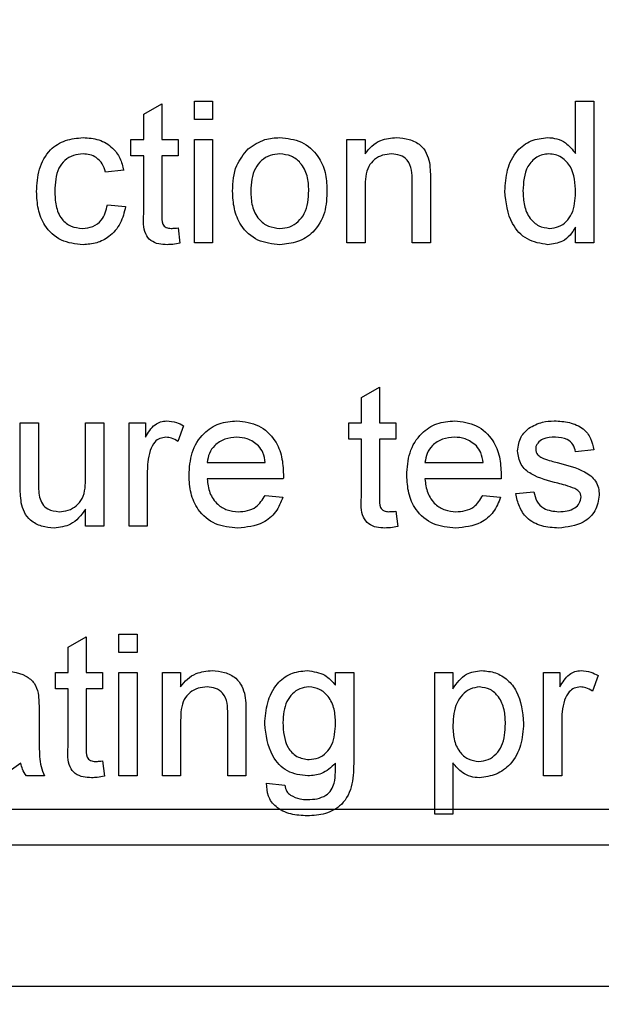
# Paper-space layout 'Blatt5' of a CAD drawing. Header units: millimetres. Extents: x 5 to 418, y 2 to 292.
# Tile 8 of 37: x 164.37 to 169.85, y 115.25 to 124.52. Entities that reach past the tile are written whole.
import ezdxf

# ---------------------------------------------------------------- set-up
doc = ezdxf.new("R2010")
doc.units = ezdxf.units.MM
doc.layers.add('SLD-0', color=7, linetype='Continuous')
doc.styles.add('SLDTEXTSTYLE0', font='TXT', dxfattribs={"width": 0.605})
doc.dimstyles.new('SLDDIMSTYLE5', dxfattribs={"dimtxt": 3.5, "dimasz": 3.302, "dimexe": 0, "dimexo": 0.0625, "dimgap": 0.875, "dimtad": 1, "dimlfac": 1.5, "dimrnd": 1e-09, "dimzin": 12, "dimdsep": 46, "dimtxsty": 'SLDTEXTSTYLE0', "dimsah": 1, "dimcen": 0.09, "dimadec": 0, "dimazin": 3, "dimtfac": 1, "dimtofl": 0, "dimtmove": 0, "dimatfit": 3, "dimfxl": 1, "dimfrac": 2, "dimtolj": 1, "dimtzin": 12, "dimarcsym": 0})
doc.dimstyles.new('SLDDIMSTYLE6', dxfattribs={"dimtxt": 3.5, "dimasz": 3.302, "dimexe": 0, "dimexo": 0.0625, "dimgap": 0.875, "dimtad": 1, "dimlfac": 1.5, "dimrnd": 1e-09, "dimzin": 12, "dimdsep": 46, "dimtxsty": 'SLDTEXTSTYLE0', "dimsah": 1, "dimcen": 0.09, "dimadec": 0, "dimazin": 3, "dimtfac": 1, "dimtmove": 0, "dimatfit": 0, "dimfxl": 1, "dimfrac": 2, "dimtolj": 1, "dimtzin": 12, "dimarcsym": 0})

# ---------------------------------------------------------------- blocks, each defined once
blk = doc.blocks.new('_D_29')
at = {"layer": 'SLD-0', "color": 7}
for p, q in [((137.8747, 142.4128), (137.8747, 86.7998)), ((195.5413, 117.0853), (195.5413, 86.7998)), ((137.8747, 87.7998), (195.5413, 87.7998))]:
    blk.add_line(p, q, dxfattribs=at)
for points in [[(137.8747, 87.7998), (141.1767, 87.2918), (141.1767, 88.3078)], [(195.5413, 87.7998), (192.2393, 88.3078), (192.2393, 87.2918)]]:
    blk.add_solid(points, dxfattribs=at)
at = {"layer": 'SLD-0', "color": 7, "insert": (162.0292, 92.3115), "char_height": 3.5, "attachment_point": 1, "style": 'SLDTEXTSTYLE0'}
blk.add_mtext('86,5', dxfattribs=at)
blk = doc.blocks.new('_D_33')
at = {"layer": 'SLD-0', "color": 7}
for p, q in [((140.5413, 137.4186), (122.5164, 137.4186)), ((123.5164, 137.4186), (123.5164, 117.0853)), ((195.5413, 117.0853), (122.5164, 117.0853))]:
    blk.add_line(p, q, dxfattribs=at)
for points in [[(123.5164, 137.4186), (123.0084, 134.1166), (124.0244, 134.1166)], [(123.5164, 117.0853), (124.0244, 120.3873), (123.0084, 120.3873)]]:
    blk.add_solid(points, dxfattribs=at)
at = {"layer": 'SLD-0', "color": 7, "insert": (119.0047, 122.5731), "char_height": 3.5, "attachment_point": 1, "rotation": 90, "style": 'SLDTEXTSTYLE0'}
blk.add_mtext('30,5', dxfattribs=at)
blk = doc.blocks.new('_D_34')
at = {"layer": 'SLD-0', "color": 7}
for p, q in [((123.5164, 117.0853), (123.5164, 123.4353)), ((195.5413, 117.0853), (122.5164, 117.0853)), ((123.5164, 102.0853), (123.5164, 117.0853)), ((139.5413, 102.0853), (122.5164, 102.0853)), ((123.5164, 102.0853), (123.5164, 95.7353))]:
    blk.add_line(p, q, dxfattribs=at)
for points in [[(123.5164, 117.0853), (124.0244, 120.3873), (123.0084, 120.3873)], [(123.5164, 102.0853), (123.0084, 98.7833), (124.0244, 98.7833)]]:
    blk.add_solid(points, dxfattribs=at)
at = {"layer": 'SLD-0', "color": 7, "insert": (119.0047, 104.9065), "char_height": 3.5, "attachment_point": 1, "rotation": 90, "style": 'SLDTEXTSTYLE0'}
blk.add_mtext('22,5', dxfattribs=at)
blk = doc.blocks.new('_D_35')
at = {"layer": 'SLD-0', "color": 7}
for p, q in [((137.8747, 142.4244), (137.8747, 78.8287)), ((243.5413, 117.0853), (243.5413, 78.8287)), ((137.8747, 79.8287), (243.5413, 79.8287))]:
    blk.add_line(p, q, dxfattribs=at)
for points in [[(137.8747, 79.8287), (141.1767, 79.3207), (141.1767, 80.3367)], [(243.5413, 79.8287), (240.2393, 80.3367), (240.2393, 79.3207)]]:
    blk.add_solid(points, dxfattribs=at)
at = {"layer": 'SLD-0', "color": 7, "insert": (184.6924, 84.3404), "char_height": 3.5, "attachment_point": 1, "style": 'SLDTEXTSTYLE0'}
blk.add_mtext('158,5', dxfattribs=at)

psp = doc.layouts.new('Blatt5')

# ---------------------------------------------------------------- linework, layer by layer
at = {"color": 7, "linetype": 'Continuous', "lineweight": 25}
for p, q in [((165.5413, 123.6302), (165.7122, 123.7274)), ((165.7122, 123.7274), (165.7122, 123.393)), ((166.0199, 123.581), (166.0199, 123.7519)), ((166.0199, 123.7519), (166.1909, 123.7519)), ((166.1909, 123.7519), (166.1909, 123.581)), ((169.6097, 123.7519), (169.7806, 123.7519)), ((169.6097, 123.2594), (169.6097, 123.7519)), ((169.7806, 123.7519), (169.7806, 122.4186)), ((165.5413, 123.393), (165.5413, 123.6302)), ((166.1909, 123.581), (166.0199, 123.581)), ((165.4216, 123.2391), (165.4216, 123.393)), ((165.4216, 123.393), (165.5413, 123.393)), ((165.7122, 123.393), (165.8661, 123.393)), ((165.8661, 123.393), (165.8661, 123.2391)), ((166.0199, 122.4186), (166.0199, 123.393)), ((166.0199, 123.393), (166.1909, 123.393)), ((166.1909, 123.393), (166.1909, 122.4186)), ((167.4558, 123.393), (167.6268, 123.393)), ((167.4558, 122.4186), (167.4558, 123.393)), ((167.6268, 123.393), (167.6268, 123.257)), ((165.5413, 123.2391), (165.4216, 123.2391)), ((165.5413, 122.6924), (165.5413, 123.2391)), ((165.8661, 123.2391), (165.7122, 123.2391)), ((165.7122, 123.2391), (165.7122, 122.6862)), ((165.3533, 123.1024), (165.1823, 123.0853)), ((168.0712, 122.4186), (168.0712, 123.0003)), ((168.2422, 123.0148), (168.2422, 122.4186)), ((167.6268, 122.9411), (167.6268, 122.4186)), ((165.1994, 122.7776), (165.3704, 122.7605)), ((165.8661, 122.5596), (165.8832, 122.4162)), ((169.6097, 122.4186), (169.6097, 122.5658)), ((166.1909, 122.4186), (166.0199, 122.4186)), ((167.6268, 122.4186), (167.4558, 122.4186)), ((168.2422, 122.4186), (168.0712, 122.4186)), ((169.7806, 122.4186), (169.6097, 122.4186)), ((167.5926, 120.9635), (167.7635, 121.0607)), ((167.7635, 121.0607), (167.7635, 120.7263)), ((167.5926, 120.7263), (167.5926, 120.9635)), ((164.3789, 120.7263), (164.5498, 120.7263)), ((164.3789, 120.1256), (164.3789, 120.7263)), ((164.5498, 120.7263), (164.5498, 120.1964)), ((164.9943, 120.7263), (165.1652, 120.7263)), ((164.9943, 120.2146), (164.9943, 120.7263)), ((165.1652, 120.7263), (165.1652, 119.7519)), ((165.4045, 119.7519), (165.4045, 120.7263)), ((165.4045, 120.7263), (165.5584, 120.7263)), ((165.5584, 120.7263), (165.5584, 120.5904)), ((165.9174, 120.6977), (165.8639, 120.5495)), ((167.4729, 120.5725), (167.4729, 120.7263)), ((167.4729, 120.7263), (167.5926, 120.7263)), ((167.7635, 120.7263), (167.9174, 120.7263)), ((167.9174, 120.7263), (167.9174, 120.5725)), ((167.5926, 120.5725), (167.4729, 120.5725)), ((167.5926, 120.0257), (167.5926, 120.5725)), ((167.9174, 120.5725), (167.7635, 120.5725)), ((167.7635, 120.5725), (167.7635, 120.0196)), ((169.7806, 120.4699), (169.6097, 120.4528)), ((166.1396, 120.3502), (166.6866, 120.3502)), ((168.1909, 120.3502), (168.7379, 120.3502)), ((165.5755, 120.2696), (165.5755, 119.7519)), ((166.8567, 120.1964), (166.1396, 120.1964)), ((168.908, 120.1964), (168.1909, 120.1964)), ((166.6847, 120.0425), (166.8522, 120.0255)), ((168.736, 120.0425), (168.9035, 120.0255)), ((169.0456, 120.0596), (169.2165, 120.0767)), ((164.9943, 119.7519), (164.9943, 119.9111)), ((167.9174, 119.893), (167.9345, 119.7495)), ((165.1652, 119.7519), (164.9943, 119.7519)), ((165.5755, 119.7519), (165.4045, 119.7519)), ((165.3079, 118.7349), (165.4788, 118.7349)), ((165.3079, 118.5639), (165.3079, 118.7349)), ((165.4788, 118.7349), (165.4788, 118.5639)), ((164.8292, 118.6131), (165.0002, 118.7103)), ((165.0002, 118.7103), (165.0002, 118.3759)), ((164.8292, 118.3759), (164.8292, 118.6131)), ((165.4788, 118.5639), (165.3079, 118.5639)), ((164.7096, 118.222), (164.7096, 118.3759)), ((164.7096, 118.3759), (164.8292, 118.3759)), ((165.0002, 118.3759), (165.154, 118.3759)), ((165.154, 118.3759), (165.154, 118.222)), ((165.3079, 118.3759), (165.4788, 118.3759)), ((165.3079, 117.4015), (165.3079, 118.3759)), ((165.4788, 118.3759), (165.4788, 117.4015)), ((165.7181, 118.3759), (165.8891, 118.3759)), ((165.7181, 117.4015), (165.7181, 118.3759)), ((165.8891, 118.3759), (165.8891, 118.2399)), ((167.3485, 118.2562), (167.3485, 118.3759)), ((167.3485, 118.3759), (167.5194, 118.3759)), ((167.5194, 118.3759), (167.5194, 117.5455)), ((168.2822, 117.0425), (168.2822, 118.3759)), ((168.2822, 118.3759), (168.4532, 118.3759)), ((168.4532, 118.3759), (168.4532, 118.2212)), ((169.3079, 117.4015), (169.3079, 118.3759)), ((169.3079, 118.3759), (169.4617, 118.3759)), ((169.4617, 118.3759), (169.4617, 118.2399)), ((169.8207, 118.3473), (169.7673, 118.1991)), ((164.8292, 118.222), (164.7096, 118.222)), ((164.8292, 117.6753), (164.8292, 118.222)), ((165.154, 118.222), (165.0002, 118.222)), ((165.0002, 118.222), (165.0002, 117.6692)), ((164.5557, 118.0332), (164.5557, 117.8246)), ((166.3335, 117.4015), (166.3335, 117.9833)), ((166.5045, 117.9977), (166.5045, 117.4015)), ((165.8891, 117.924), (165.8891, 117.4015)), ((169.4788, 117.9192), (169.4788, 117.4015)), ((165.154, 117.5425), (165.1711, 117.3991)), ((168.4532, 117.5239), (168.4532, 117.0425)), ((164.607, 117.4015), (164.4361, 117.4015)), ((165.4788, 117.4015), (165.3079, 117.4015)), ((165.8891, 117.4015), (165.7181, 117.4015)), ((166.5045, 117.4015), (166.3335, 117.4015)), ((166.6989, 117.3331), (166.8698, 117.3161)), ((169.4788, 117.4015), (169.3079, 117.4015)), ((168.4532, 117.0425), (168.2822, 117.0425)), ((157.5413, 116.752), (188.208, 116.752)), ((192.6545, 115.4186), (154.208, 115.4186))]:
    psp.add_line(p, q, dxfattribs=at)
for points, knots in [([(164.5327, 122.9021), (164.5371, 122.9729), (164.5458, 123.114), (164.642, 123.2962), (164.8033, 123.3936), (164.9144, 123.4046), (164.97, 123.4101)], [0, 0, 0, 0, 0.280838, 0.559678, 0.779579, 1, 1, 1, 1]), ([(164.97, 123.4101), (165.0206, 123.4066), (165.1216, 123.3997), (165.2462, 123.3247), (165.3239, 123.2179), (165.3435, 123.1409), (165.3533, 123.1024)], [0, 0, 0, 0, 0.280269, 0.559437, 0.779536, 1, 1, 1, 1]), ([(166.5255, 123.303), (166.5761, 123.338), (166.6665, 123.4008), (166.7757, 123.4072), (166.8239, 123.4101)], [0, 0, 0, 0, 0.559032, 1, 1, 1, 1]), ([(166.8239, 123.4101), (166.8939, 123.4024), (167.0339, 123.3871), (167.1862, 123.2503), (167.2591, 123.0839), (167.2649, 122.9743), (167.2678, 122.9194)], [0, 0, 0, 0, 0.279556, 0.5586, 0.778992, 1, 1, 1, 1]), ([(167.6268, 123.257), (167.6468, 123.2828), (167.6868, 123.3343), (167.788, 123.3976), (167.8721, 123.4053), (167.9235, 123.4101)], [0, 0, 0, 0, 0.280559, 0.560818, 1, 1, 1, 1]), ([(167.9235, 123.4101), (167.9633, 123.4068), (168.0427, 123.4003), (168.1453, 123.3491), (168.2093, 123.2656), (168.2253, 123.2049), (168.2333, 123.1745)], [0, 0, 0, 0, 0.280218, 0.559972, 0.779634, 1, 1, 1, 1]), ([(168.943, 122.905), (168.9475, 122.9728), (168.9566, 123.1081), (169.0412, 123.2835), (169.1863, 123.3921), (169.2929, 123.4041), (169.3463, 123.4101)], [0, 0, 0, 0, 0.280961, 0.560439, 0.780128, 1, 1, 1, 1]), ([(169.3463, 123.4101), (169.3759, 123.4079), (169.4352, 123.4036), (169.5324, 123.3555), (169.5804, 123.2958), (169.6097, 123.2594)], [0, 0, 0, 0, 0.280559, 0.5608985, 1, 1, 1, 1]), ([(166.3789, 122.9058), (166.3827, 122.9895), (166.3896, 123.1387), (166.4841, 123.2529), (166.5255, 123.303)], [0, 0, 0, 0, 0.560965, 1, 1, 1, 1]), ([(164.971, 123.2562), (164.9399, 123.2537), (164.8776, 123.2486), (164.7958, 123.1986), (164.7126, 123.0884), (164.7074, 122.9815), (164.7037, 122.9066)], [0, 0, 0, 0, 0.187087, 0.373878, 0.560731, 1, 1, 1, 1]), ([(165.1823, 123.0853), (165.1738, 123.1117), (165.1568, 123.1645), (165.1015, 123.2213), (165.0362, 123.2521), (164.9928, 123.2548), (164.971, 123.2562)], [0, 0, 0, 0, 0.2802174, 0.5594709, 0.7796564, 1, 1, 1, 1]), ([(166.8239, 123.2562), (166.7925, 123.2535), (166.7299, 123.2481), (166.6482, 123.1974), (166.5618, 123.0891), (166.5548, 122.9816), (166.5498, 122.9063)], [0, 0, 0, 0, 0.187134, 0.374021, 0.561098, 1, 1, 1, 1]), ([(167.0968, 122.9114), (167.0948, 122.9578), (167.0907, 123.0504), (167.0305, 123.1685), (166.9332, 123.2443), (166.8603, 123.2522), (166.8239, 123.2562)], [0, 0, 0, 0, 0.281064, 0.560319, 0.780173, 1, 1, 1, 1]), ([(167.876, 123.2562), (167.8474, 123.2539), (167.7902, 123.2491), (167.7128, 123.2081), (167.6311, 123.1097), (167.6285, 123.0106), (167.6268, 122.9411)], [0, 0, 0, 0, 0.187275, 0.374364, 0.560542, 1, 1, 1, 1]), ([(168.0712, 123.0003), (168.071, 123.0348), (168.0704, 123.1034), (168.0354, 123.198), (167.9573, 123.2489), (167.9031, 123.2538), (167.876, 123.2562)], [0, 0, 0, 0, 0.281681, 0.559791, 0.779595, 1, 1, 1, 1]), ([(168.2333, 123.1745), (168.2365, 123.1448), (168.2421, 123.0917), (168.2421, 123.0383), (168.2422, 123.0148)], [0, 0, 0, 0, 0.559792, 1, 1, 1, 1]), ([(169.3575, 123.2562), (169.3375, 123.2548), (169.2974, 123.2519), (169.2235, 123.2188), (169.1239, 123.1112), (169.1179, 122.9876), (169.1139, 122.9053)], [0, 0, 0, 0, 0.1257155, 0.2513508, 0.501026, 1, 1, 1, 1]), ([(169.6097, 122.8924), (169.6054, 122.9777), (169.599, 123.1057), (169.4959, 123.2166), (169.4198, 123.2517), (169.3783, 123.2547), (169.3575, 123.2562)], [0, 0, 0, 0, 0.498965, 0.748687, 0.874285, 1, 1, 1, 1]), ([(164.9703, 122.4015), (164.8994, 122.4089), (164.758, 122.4237), (164.6065, 122.5659), (164.5405, 122.7363), (164.5353, 122.8467), (164.5327, 122.9021)], [0, 0, 0, 0, 0.279595, 0.558342, 0.778834, 1, 1, 1, 1]), ([(164.7037, 122.9066), (164.7054, 122.8603), (164.7088, 122.7681), (164.7572, 122.6443), (164.8548, 122.5666), (164.9278, 122.5591), (164.9644, 122.5554)], [0, 0, 0, 0, 0.281274, 0.560536, 0.780105, 1, 1, 1, 1]), ([(166.8239, 122.4015), (166.7524, 122.4091), (166.6095, 122.4242), (166.4543, 122.5657), (166.3871, 122.7382), (166.3816, 122.8499), (166.3789, 122.9058)], [0, 0, 0, 0, 0.279615, 0.558372, 0.778857, 1, 1, 1, 1]), ([(166.5498, 122.9063), (166.5519, 122.8593), (166.556, 122.7656), (166.6135, 122.6437), (166.713, 122.5673), (166.7869, 122.5594), (166.8239, 122.5554)], [0, 0, 0, 0, 0.281132, 0.560387, 0.780158, 1, 1, 1, 1]), ([(167.2678, 122.9194), (167.2654, 122.8467), (167.2606, 122.7021), (167.1564, 122.5196), (166.994, 122.4186), (166.8806, 122.4072), (166.8239, 122.4015)], [0, 0, 0, 0, 0.281033, 0.559511, 0.779603, 1, 1, 1, 1]), ([(166.8239, 122.5554), (166.8555, 122.5582), (166.9188, 122.5638), (167.0003, 122.6167), (167.086, 122.727), (167.0924, 122.8354), (167.0968, 122.9114)], [0, 0, 0, 0, 0.18705, 0.373944, 0.560984, 1, 1, 1, 1]), ([(169.3471, 122.4015), (169.28, 122.4125), (169.1455, 122.4346), (168.973, 122.6245), (168.9544, 122.7986), (168.943, 122.905)], [0, 0, 0, 0, 0.279616, 0.559902, 1, 1, 1, 1]), ([(169.1139, 122.9053), (169.1157, 122.8602), (169.1193, 122.7702), (169.1698, 122.6526), (169.2584, 122.571), (169.3292, 122.5606), (169.3645, 122.5554)], [0, 0, 0, 0, 0.281207, 0.5608407, 0.7808102, 1, 1, 1, 1]), ([(169.3645, 122.5554), (169.3937, 122.5585), (169.4522, 122.5648), (169.5252, 122.6176), (169.6003, 122.7222), (169.6058, 122.8223), (169.6097, 122.8924)], [0, 0, 0, 0, 0.186717, 0.373542, 0.560525, 1, 1, 1, 1]), ([(164.9644, 122.5554), (164.9978, 122.5585), (165.0646, 122.5649), (165.1665, 122.6399), (165.1869, 122.7254), (165.1994, 122.7776)], [0, 0, 0, 0, 0.280895, 0.560902, 1, 1, 1, 1]), ([(165.3704, 122.7605), (165.3578, 122.7064), (165.3326, 122.5983), (165.2284, 122.4784), (165.1006, 122.411), (165.0137, 122.4047), (164.9703, 122.4015)], [0, 0, 0, 0, 0.280203, 0.559512, 0.779587, 1, 1, 1, 1]), ([(165.7627, 122.4015), (165.7358, 122.4025), (165.6822, 122.4044), (165.6051, 122.4355), (165.5314, 122.5332), (165.5372, 122.6266), (165.5413, 122.6924)], [0, 0, 0, 0, 0.187438, 0.373823, 0.559465, 1, 1, 1, 1]), ([(165.7122, 122.6862), (165.7101, 122.6541), (165.7074, 122.6139), (165.7339, 122.5751), (165.7598, 122.557), (165.7833, 122.556), (165.799, 122.5554)], [0, 0, 0, 0, 0.499594, 0.62524, 0.750355, 1, 1, 1, 1]), ([(165.799, 122.5554), (165.8116, 122.5558), (165.834, 122.5564), (165.8563, 122.5587), (165.8661, 122.5596)], [0, 0, 0, 0, 0.5599637, 1, 1, 1, 1]), ([(169.6097, 122.5658), (169.5935, 122.5399), (169.5613, 122.4882), (169.4744, 122.417), (169.3953, 122.4074), (169.3471, 122.4015)], [0, 0, 0, 0, 0.281119, 0.561725, 1, 1, 1, 1]), ([(165.8832, 122.4162), (165.8609, 122.4118), (165.8211, 122.4038), (165.7805, 122.4022), (165.7627, 122.4015)], [0, 0, 0, 0, 0.560095, 1, 1, 1, 1]), ([(165.5584, 120.5904), (165.584, 120.6338), (165.6196, 120.6943), (165.699, 120.7382), (165.7379, 120.7417), (165.7574, 120.7434)], [0, 0, 0, 0, 0.559595, 0.779778, 1, 1, 1, 1]), ([(165.7574, 120.7434), (165.7889, 120.7404), (165.8452, 120.7349), (165.8953, 120.7091), (165.9174, 120.6977)], [0, 0, 0, 0, 0.559552, 1, 1, 1, 1]), ([(165.9686, 120.2308), (165.9729, 120.3031), (165.9813, 120.4473), (166.0892, 120.6251), (166.2489, 120.7291), (166.3622, 120.7386), (166.419, 120.7434)], [0, 0, 0, 0, 0.280748, 0.559775, 0.779665, 1, 1, 1, 1]), ([(166.419, 120.7434), (166.4897, 120.7352), (166.631, 120.7189), (166.7816, 120.5761), (166.8491, 120.4061), (166.8547, 120.2955), (166.8575, 120.2402)], [0, 0, 0, 0, 0.279365, 0.558398, 0.778885, 1, 1, 1, 1]), ([(168.0199, 120.2308), (168.0242, 120.3031), (168.0326, 120.4473), (168.1405, 120.6251), (168.3001, 120.7291), (168.4135, 120.7386), (168.4702, 120.7434)], [0, 0, 0, 0, 0.280747, 0.559776, 0.779665, 1, 1, 1, 1]), ([(168.4702, 120.7434), (168.541, 120.7352), (168.6823, 120.7189), (168.8329, 120.5761), (168.9004, 120.4061), (168.906, 120.2955), (168.9088, 120.2402)], [0, 0, 0, 0, 0.279365, 0.558399, 0.778885, 1, 1, 1, 1]), ([(169.0627, 120.4608), (169.0691, 120.508), (169.0805, 120.5924), (169.1424, 120.6497), (169.1698, 120.675)], [0, 0, 0, 0, 0.558928, 1, 1, 1, 1]), ([(169.1698, 120.675), (169.2116, 120.6974), (169.2865, 120.7375), (169.371, 120.7416), (169.4083, 120.7434)], [0, 0, 0, 0, 0.558935, 1, 1, 1, 1]), ([(169.4083, 120.7434), (169.4562, 120.7405), (169.5517, 120.7348), (169.6798, 120.6827), (169.7584, 120.5814), (169.7732, 120.5071), (169.7806, 120.4699)], [0, 0, 0, 0, 0.280736, 0.560428, 0.779451, 1, 1, 1, 1]), ([(165.7507, 120.5896), (165.7313, 120.5872), (165.6924, 120.5824), (165.6338, 120.5396), (165.614, 120.4932), (165.6019, 120.4648)], [0, 0, 0, 0, 0.280319, 0.560913, 1, 1, 1, 1]), ([(165.8639, 120.5495), (165.8444, 120.5619), (165.8096, 120.5841), (165.7687, 120.5879), (165.7507, 120.5896)], [0, 0, 0, 0, 0.560137, 1, 1, 1, 1]), ([(166.4182, 120.5896), (166.38, 120.5864), (166.3038, 120.58), (166.2119, 120.5207), (166.1534, 120.4395), (166.1442, 120.38), (166.1396, 120.3502)], [0, 0, 0, 0, 0.280191, 0.559732, 0.77964, 1, 1, 1, 1]), ([(166.6238, 120.5078), (166.5898, 120.5347), (166.529, 120.5828), (166.4521, 120.5875), (166.4182, 120.5896)], [0, 0, 0, 0, 0.558516, 1, 1, 1, 1]), ([(168.4694, 120.5896), (168.4313, 120.5864), (168.355, 120.58), (168.2631, 120.5207), (168.2047, 120.4395), (168.1955, 120.38), (168.1909, 120.3502)], [0, 0, 0, 0, 0.280192, 0.559725, 0.779642, 1, 1, 1, 1]), ([(168.6751, 120.5078), (168.6411, 120.5347), (168.5803, 120.5829), (168.5034, 120.5875), (168.4694, 120.5896)], [0, 0, 0, 0, 0.558504, 1, 1, 1, 1]), ([(169.4208, 120.5896), (169.3794, 120.5886), (169.3173, 120.5872), (169.2584, 120.5437), (169.2364, 120.5087), (169.2345, 120.4884), (169.2336, 120.4782)], [0, 0, 0, 0, 0.4997689, 0.7490999, 0.8745871, 1, 1, 1, 1]), ([(169.6097, 120.4528), (169.6036, 120.4763), (169.5913, 120.5234), (169.5218, 120.5825), (169.4591, 120.5869), (169.4208, 120.5896)], [0, 0, 0, 0, 0.280305, 0.560232, 1, 1, 1, 1]), ([(166.6866, 120.3502), (166.6821, 120.3828), (166.6742, 120.4408), (166.6392, 120.4874), (166.6238, 120.5078)], [0, 0, 0, 0, 0.560675, 1, 1, 1, 1]), ([(168.7379, 120.3502), (168.7334, 120.3828), (168.7255, 120.4408), (168.6905, 120.4874), (168.6751, 120.5078)], [0, 0, 0, 0, 0.560672, 1, 1, 1, 1]), ([(165.6019, 120.4648), (165.5932, 120.4289), (165.5777, 120.3646), (165.5762, 120.2986), (165.5755, 120.2696)], [0, 0, 0, 0, 0.559887, 1, 1, 1, 1]), ([(169.4419, 120.1561), (169.3552, 120.1781), (169.2468, 120.2056), (169.1363, 120.2802), (169.0787, 120.3496), (169.0691, 120.4164), (169.0627, 120.4608)], [0, 0, 0, 0, 0.501321, 0.626591, 0.751818, 1, 1, 1, 1]), ([(169.2336, 120.4782), (169.2346, 120.4678), (169.2364, 120.4492), (169.2469, 120.4339), (169.2515, 120.4272)], [0, 0, 0, 0, 0.559232, 1, 1, 1, 1]), ([(169.2515, 120.4272), (169.2607, 120.418), (169.2772, 120.4015), (169.2985, 120.3922), (169.3079, 120.3882)], [0, 0, 0, 0, 0.559111, 1, 1, 1, 1]), ([(169.3079, 120.3882), (169.3319, 120.3808), (169.3748, 120.3677), (169.4181, 120.3559), (169.4371, 120.3508)], [0, 0, 0, 0, 0.559964, 1, 1, 1, 1]), ([(169.4371, 120.3508), (169.5258, 120.328), (169.6367, 120.2996), (169.7537, 120.2279), (169.7998, 120.1765), (169.8279, 120.1129), (169.8306, 120.0674), (169.8319, 120.0447)], [0, 0, 0, 0, 0.500449, 0.625398, 0.750276, 0.875069, 1, 1, 1, 1]), ([(164.744, 119.8887), (164.7732, 119.8916), (164.8315, 119.8975), (164.91, 119.9406), (164.9922, 120.0422), (164.9934, 120.1435), (164.9943, 120.2146)], [0, 0, 0, 0, 0.187113, 0.374254, 0.560834, 1, 1, 1, 1]), ([(166.428, 119.7349), (166.356, 119.7413), (166.2122, 119.7543), (166.0512, 119.8904), (165.9775, 120.0621), (165.9716, 120.1745), (165.9686, 120.2308)], [0, 0, 0, 0, 0.27995, 0.558658, 0.778994, 1, 1, 1, 1]), ([(166.8575, 120.2402), (166.8574, 120.232), (166.8572, 120.2174), (166.8569, 120.2028), (166.8567, 120.1964)], [0, 0, 0, 0, 0.559993, 1, 1, 1, 1]), ([(168.4793, 119.7349), (168.4073, 119.7413), (168.2634, 119.7543), (168.1025, 119.8904), (168.0288, 120.0621), (168.0229, 120.1745), (168.0199, 120.2308)], [0, 0, 0, 0, 0.279955, 0.558662, 0.778994, 1, 1, 1, 1]), ([(168.9088, 120.2402), (168.9087, 120.232), (168.9085, 120.2174), (168.9082, 120.2028), (168.908, 120.1964)], [0, 0, 0, 0, 0.559993, 1, 1, 1, 1]), ([(164.3885, 119.9723), (164.3851, 120.0008), (164.3789, 120.0517), (164.3789, 120.103), (164.3789, 120.1256)], [0, 0, 0, 0, 0.55984, 1, 1, 1, 1]), ([(164.5498, 120.1964), (164.5497, 120.1643), (164.5495, 120.1071), (164.5566, 120.0504), (164.5597, 120.0255)], [0, 0, 0, 0, 0.560242, 1, 1, 1, 1]), ([(166.1396, 120.1964), (166.1449, 120.1522), (166.1554, 120.0641), (166.2268, 119.9585), (166.3263, 119.8975), (166.3959, 119.8916), (166.4307, 119.8887)], [0, 0, 0, 0, 0.2806356, 0.5596863, 0.779666, 1, 1, 1, 1]), ([(168.1909, 120.1964), (168.1962, 120.1522), (168.2067, 120.0641), (168.2781, 119.9585), (168.3775, 119.8975), (168.4472, 119.8916), (168.482, 119.8887)], [0, 0, 0, 0, 0.280632, 0.559687, 0.779657, 1, 1, 1, 1]), ([(169.6025, 120.1061), (169.573, 120.117), (169.5203, 120.1363), (169.4659, 120.15), (169.4419, 120.1561)], [0, 0, 0, 0, 0.559785, 1, 1, 1, 1]), ([(164.5597, 120.0255), (164.5673, 120.0033), (164.5824, 119.9591), (164.6467, 119.9002), (164.7072, 119.8931), (164.744, 119.8887)], [0, 0, 0, 0, 0.2808622, 0.5611929, 1, 1, 1, 1]), ([(166.8522, 120.0255), (166.833, 119.9769), (166.7946, 119.8799), (166.6454, 119.7556), (166.5104, 119.7427), (166.428, 119.7349)], [0, 0, 0, 0, 0.2806096, 0.5608281, 1, 1, 1, 1]), ([(166.4307, 119.8887), (166.4602, 119.8904), (166.519, 119.8938), (166.6198, 119.936), (166.6601, 120.0022), (166.6847, 120.0425)], [0, 0, 0, 0, 0.2812771, 0.5619144, 1, 1, 1, 1]), ([(167.814, 119.7349), (167.7871, 119.7358), (167.7335, 119.7378), (167.6564, 119.7688), (167.5827, 119.8665), (167.5885, 119.96), (167.5926, 120.0257)], [0, 0, 0, 0, 0.187428, 0.373825, 0.559461, 1, 1, 1, 1]), ([(167.7635, 120.0196), (167.7614, 119.9875), (167.7587, 119.9473), (167.7852, 119.9085), (167.811, 119.8903), (167.8346, 119.8894), (167.8503, 119.8887)], [0, 0, 0, 0, 0.499596, 0.625239, 0.750354, 1, 1, 1, 1]), ([(168.9035, 120.0255), (168.8843, 119.9769), (168.8459, 119.8799), (168.6967, 119.7556), (168.5617, 119.7427), (168.4793, 119.7349)], [0, 0, 0, 0, 0.280615, 0.560835, 1, 1, 1, 1]), ([(168.482, 119.8887), (168.5114, 119.8904), (168.5703, 119.8938), (168.6711, 119.936), (168.7114, 120.0022), (168.736, 120.0425)], [0, 0, 0, 0, 0.281278, 0.561903, 1, 1, 1, 1]), ([(169.4502, 119.7349), (169.3962, 119.7374), (169.2886, 119.7425), (169.1505, 119.8166), (169.0733, 119.9356), (169.0548, 120.0183), (169.0456, 120.0596)], [0, 0, 0, 0, 0.2807359, 0.5592963, 0.7793094, 1, 1, 1, 1]), ([(169.2165, 120.0767), (169.2234, 120.046), (169.2371, 119.9847), (169.32, 119.8998), (169.402, 119.8929), (169.4521, 119.8887)], [0, 0, 0, 0, 0.281314, 0.56106, 1, 1, 1, 1]), ([(169.8319, 120.0447), (169.8237, 119.9935), (169.8072, 119.8911), (169.6641, 119.758), (169.5313, 119.7436), (169.4502, 119.7349)], [0, 0, 0, 0, 0.279925, 0.560036, 1, 1, 1, 1]), ([(169.4521, 119.8887), (169.4782, 119.8896), (169.5304, 119.8915), (169.5996, 119.9172), (169.6503, 119.9659), (169.6574, 120.0069), (169.661, 120.0273)], [0, 0, 0, 0, 0.281192, 0.560951, 0.781095, 1, 1, 1, 1]), ([(169.661, 120.0273), (169.6599, 120.037), (169.6578, 120.0564), (169.6374, 120.0859), (169.6157, 120.0984), (169.6025, 120.1061)], [0, 0, 0, 0, 0.279756, 0.559835, 1, 1, 1, 1]), ([(164.6981, 119.7349), (164.6583, 119.7384), (164.5787, 119.7456), (164.4771, 119.7982), (164.4118, 119.8808), (164.3963, 119.9418), (164.3885, 119.9723)], [0, 0, 0, 0, 0.280289, 0.560183, 0.779607, 1, 1, 1, 1]), ([(164.9943, 119.9111), (164.9515, 119.8556), (164.8751, 119.7563), (164.7522, 119.7414), (164.6981, 119.7349)], [0, 0, 0, 0, 0.55947, 1, 1, 1, 1]), ([(167.8503, 119.8887), (167.8629, 119.8891), (167.8853, 119.8898), (167.9076, 119.892), (167.9174, 119.893)], [0, 0, 0, 0, 0.5599637, 1, 1, 1, 1]), ([(167.9345, 119.7495), (167.9122, 119.7451), (167.8724, 119.7371), (167.8318, 119.7356), (167.814, 119.7349)], [0, 0, 0, 0, 0.560072, 1, 1, 1, 1]), ([(164.1767, 118.393), (164.2658, 118.3882), (164.3899, 118.3816), (164.5176, 118.2795), (164.5375, 118.2127), (164.5475, 118.1793)], [0, 0, 0, 0, 0.559248, 0.779193, 1, 1, 1, 1]), ([(165.8891, 118.2399), (165.9091, 118.2657), (165.9491, 118.3172), (166.0503, 118.3805), (166.1344, 118.3883), (166.1858, 118.393)], [0, 0, 0, 0, 0.280558, 0.560818, 1, 1, 1, 1]), ([(166.1858, 118.393), (166.2256, 118.3897), (166.305, 118.3832), (166.4076, 118.332), (166.4716, 118.2485), (166.4876, 118.1878), (166.4956, 118.1574)], [0, 0, 0, 0, 0.2802173, 0.5599708, 0.7796328, 1, 1, 1, 1]), ([(166.6818, 117.8916), (166.6867, 117.9587), (166.6966, 118.0926), (166.7806, 118.2649), (166.9212, 118.3765), (167.0271, 118.3875), (167.08, 118.393)], [0, 0, 0, 0, 0.280874, 0.560615, 0.780193, 1, 1, 1, 1]), ([(167.08, 118.393), (167.1395, 118.3849), (167.2459, 118.3703), (167.3171, 118.2912), (167.3485, 118.2562)], [0, 0, 0, 0, 0.558425, 1, 1, 1, 1]), ([(168.4532, 118.2212), (168.4908, 118.2754), (168.558, 118.372), (168.6733, 118.3866), (168.724, 118.393)], [0, 0, 0, 0, 0.560162, 1, 1, 1, 1]), ([(168.724, 118.393), (168.7685, 118.3891), (168.8576, 118.3813), (168.974, 118.309), (169.0944, 118.1536), (169.1093, 118.0021), (169.1198, 117.8959)], [0, 0, 0, 0, 0.187094, 0.374054, 0.561105, 1, 1, 1, 1]), ([(169.4617, 118.2399), (169.4873, 118.2834), (169.5229, 118.3439), (169.6024, 118.3878), (169.6413, 118.3912), (169.6607, 118.393)], [0, 0, 0, 0, 0.559605, 0.77977, 1, 1, 1, 1]), ([(169.6607, 118.393), (169.6922, 118.3899), (169.7485, 118.3845), (169.7986, 118.3587), (169.8207, 118.3473)], [0, 0, 0, 0, 0.559551, 1, 1, 1, 1]), ([(164.5475, 118.1793), (164.5504, 118.1521), (164.5557, 118.1035), (164.5557, 118.0547), (164.5557, 118.0332)], [0, 0, 0, 0, 0.559811, 1, 1, 1, 1]), ([(166.1383, 118.2391), (166.1097, 118.2368), (166.0525, 118.232), (165.9751, 118.191), (165.8934, 118.0926), (165.8909, 117.9935), (165.8891, 117.924)], [0, 0, 0, 0, 0.187267, 0.374357, 0.560537, 1, 1, 1, 1]), ([(166.3335, 117.9833), (166.3333, 118.0178), (166.3327, 118.0863), (166.2977, 118.1809), (166.2196, 118.2319), (166.1654, 118.2367), (166.1383, 118.2391)], [0, 0, 0, 0, 0.281679, 0.559783, 0.779585, 1, 1, 1, 1]), ([(167.0977, 118.2391), (167.0686, 118.2359), (167.0103, 118.2296), (166.9382, 118.1764), (166.863, 118.0728), (166.857, 117.9732), (166.8528, 117.9034)], [0, 0, 0, 0, 0.18677, 0.373588, 0.560632, 1, 1, 1, 1]), ([(167.3485, 117.8981), (167.3466, 117.9425), (167.3429, 118.0311), (167.291, 118.1462), (167.2024, 118.2251), (167.1326, 118.2345), (167.0977, 118.2391)], [0, 0, 0, 0, 0.281134, 0.560579, 0.780634, 1, 1, 1, 1]), ([(168.705, 118.2391), (168.6747, 118.235), (168.6138, 118.2268), (168.5413, 118.1671), (168.4642, 118.058), (168.4577, 117.9538), (168.4532, 117.8807)], [0, 0, 0, 0, 0.186311, 0.373283, 0.560514, 1, 1, 1, 1]), ([(168.9489, 117.8935), (168.9472, 117.9378), (168.9438, 118.0262), (168.8954, 118.1421), (168.8093, 118.2236), (168.7398, 118.234), (168.705, 118.2391)], [0, 0, 0, 0, 0.281282, 0.560951, 0.780913, 1, 1, 1, 1]), ([(169.654, 118.2391), (169.6346, 118.2367), (169.5957, 118.232), (169.5372, 118.1892), (169.5174, 118.1427), (169.5053, 118.1144)], [0, 0, 0, 0, 0.280298, 0.560904, 1, 1, 1, 1]), ([(169.7673, 118.1991), (169.7478, 118.2115), (169.713, 118.2337), (169.672, 118.2375), (169.654, 118.2391)], [0, 0, 0, 0, 0.5601196, 1, 1, 1, 1]), ([(166.4956, 118.1574), (166.4988, 118.1277), (166.5044, 118.0746), (166.5044, 118.0212), (166.5045, 117.9977)], [0, 0, 0, 0, 0.559788, 1, 1, 1, 1]), ([(169.5053, 118.1144), (169.4966, 118.0784), (169.4811, 118.0142), (169.4795, 117.9482), (169.4788, 117.9192)], [0, 0, 0, 0, 0.559886, 1, 1, 1, 1]), ([(167.0881, 117.4015), (167.0207, 117.4096), (166.8859, 117.4257), (166.716, 117.6158), (166.6948, 117.787), (166.6818, 117.8916)], [0, 0, 0, 0, 0.280157, 0.560213, 1, 1, 1, 1]), ([(166.8528, 117.9034), (166.8569, 117.8214), (166.8631, 117.6984), (166.9794, 117.5729), (167.0599, 117.5612), (167.1001, 117.5554)], [0, 0, 0, 0, 0.499995, 0.750214, 1, 1, 1, 1]), ([(167.1001, 117.5554), (167.1298, 117.5585), (167.1893, 117.5646), (167.2646, 117.6172), (167.3399, 117.7248), (167.345, 117.8266), (167.3485, 117.8981)], [0, 0, 0, 0, 0.186758, 0.373467, 0.560357, 1, 1, 1, 1]), ([(168.6981, 117.5383), (168.7286, 117.5418), (168.7895, 117.5488), (168.8644, 117.6057), (168.9402, 117.7162), (168.9453, 117.8204), (168.9489, 117.8935)], [0, 0, 0, 0, 0.1865807, 0.3734104, 0.5603261, 1, 1, 1, 1]), ([(169.1198, 117.8959), (169.1148, 117.827), (169.1049, 117.6896), (169.0129, 117.5147), (168.8658, 117.4058), (168.7579, 117.3915), (168.704, 117.3844)], [0, 0, 0, 0, 0.28075, 0.560278, 0.780158, 1, 1, 1, 1]), ([(164.5557, 117.8246), (164.556, 117.7758), (164.5563, 117.6955), (164.5598, 117.584), (164.5707, 117.4892), (164.5949, 117.4308), (164.607, 117.4015)], [0, 0, 0, 0, 0.340206, 0.56034, 0.780177, 1, 1, 1, 1]), ([(168.4532, 117.8807), (168.4549, 117.8365), (168.4582, 117.7483), (168.5057, 117.6318), (168.5938, 117.5524), (168.6634, 117.543), (168.6981, 117.5383)], [0, 0, 0, 0, 0.281227, 0.560747, 0.780644, 1, 1, 1, 1]), ([(165.0507, 117.3844), (165.0238, 117.3854), (164.9702, 117.3873), (164.8931, 117.4184), (164.8193, 117.5161), (164.8252, 117.6096), (164.8292, 117.6753)], [0, 0, 0, 0, 0.187429, 0.373815, 0.559459, 1, 1, 1, 1]), ([(165.0002, 117.6692), (164.998, 117.637), (164.9953, 117.5969), (165.0218, 117.558), (165.0477, 117.5399), (165.0713, 117.5389), (165.087, 117.5383)], [0, 0, 0, 0, 0.4996, 0.625232, 0.750351, 1, 1, 1, 1]), ([(164.3848, 117.5212), (164.3265, 117.4777), (164.2223, 117.4001), (164.0937, 117.3892), (164.037, 117.3844)], [0, 0, 0, 0, 0.559966, 1, 1, 1, 1]), ([(164.4361, 117.4015), (164.4225, 117.4222), (164.3983, 117.4591), (164.3889, 117.5022), (164.3848, 117.5212)], [0, 0, 0, 0, 0.559688, 1, 1, 1, 1]), ([(165.087, 117.5383), (165.0995, 117.5387), (165.1219, 117.5393), (165.1442, 117.5416), (165.154, 117.5425)], [0, 0, 0, 0, 0.559963, 1, 1, 1, 1]), ([(167.5194, 117.5455), (167.5195, 117.4718), (167.5197, 117.3257), (167.4292, 117.1286), (167.2551, 117.0362), (167.1397, 117.029), (167.0819, 117.0255)], [0, 0, 0, 0, 0.281938, 0.558882, 0.77894, 1, 1, 1, 1]), ([(167.3485, 117.5212), (167.3068, 117.4828), (167.2323, 117.4141), (167.1322, 117.4054), (167.0881, 117.4015)], [0, 0, 0, 0, 0.5591075, 1, 1, 1, 1]), ([(167.337, 117.3337), (167.3415, 117.3685), (167.3496, 117.4308), (167.3488, 117.4935), (167.3485, 117.5212)], [0, 0, 0, 0, 0.55958, 1, 1, 1, 1]), ([(168.704, 117.3844), (168.6761, 117.3865), (168.6203, 117.3907), (168.5287, 117.4357), (168.4818, 117.4904), (168.4532, 117.5239)], [0, 0, 0, 0, 0.280375, 0.56057, 1, 1, 1, 1]), ([(165.1711, 117.3991), (165.1488, 117.3947), (165.109, 117.3867), (165.0685, 117.3851), (165.0507, 117.3844)], [0, 0, 0, 0, 0.560072, 1, 1, 1, 1]), ([(167.0819, 117.0255), (167.0298, 117.0285), (166.9258, 117.0347), (166.7892, 117.0961), (166.7054, 117.209), (166.7011, 117.2917), (166.6989, 117.3331)], [0, 0, 0, 0, 0.280999, 0.560788, 0.779843, 1, 1, 1, 1]), ([(167.0854, 117.1793), (167.1153, 117.1804), (167.175, 117.1826), (167.2547, 117.2127), (167.3117, 117.2674), (167.3286, 117.3116), (167.337, 117.3337)], [0, 0, 0, 0, 0.280577, 0.559841, 0.779853, 1, 1, 1, 1]), ([(166.8698, 117.3161), (166.8744, 117.2948), (166.8826, 117.2569), (166.9112, 117.2312), (166.9238, 117.2199)], [0, 0, 0, 0, 0.5603524, 1, 1, 1, 1]), ([(166.9238, 117.2199), (166.9524, 117.206), (167.0037, 117.1812), (167.0604, 117.1799), (167.0854, 117.1793)], [0, 0, 0, 0, 0.558816, 1, 1, 1, 1])]:
    psp.add_open_spline(points, degree=3, knots=knots, dxfattribs=at)

# ---------------------------------------------------------------- dimensions: what is measured, and where the dimension line sits
at = {"layer": 'SLD-0', "color": 7}
for base, p1, p2, picture, middle in [((243.5413, 79.8287), (137.8747, 142.4244), (243.5413, 117.0853), '_D_35', (190.708, 79.8287)), ((195.5413, 87.7998), (137.8747, 142.4128), (195.5413, 117.0853), '_D_29', (166.708, 87.7998))]:
    dim = psp.add_linear_dim(base=base, p1=p1, p2=p2, dimstyle='SLDDIMSTYLE5', dxfattribs=at)
    dim.commit()
    dim.dimension.update_dxf_attribs({"geometry": picture, "text_midpoint": middle, "dimtype": 160})
for p1, dimstyle, picture, middle in [((140.5413, 137.4186), 'SLDDIMSTYLE5', '_D_33', (123.5164, 127.2519)), ((139.5413, 102.0853), 'SLDDIMSTYLE6', '_D_34', (123.5164, 109.5853))]:
    dim = psp.add_linear_dim(base=(123.5164, 117.0853), p1=p1, p2=(195.5413, 117.0853), angle=90, dimstyle=dimstyle, dxfattribs=at)
    dim.commit()
    dim.dimension.update_dxf_attribs({"geometry": picture, "text_midpoint": middle, "dimtype": 160})

doc.saveas('drawing.dxf')
